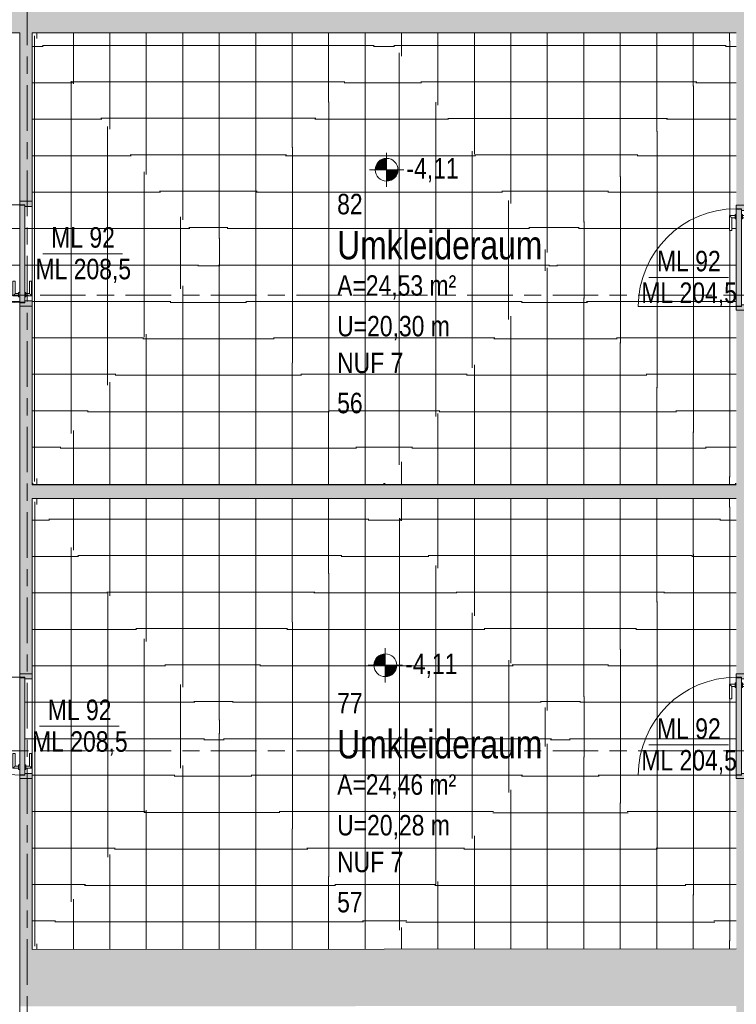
# Model space of a CAD drawing. Header units: metres. Extents: x 2 to 163, y -54 to 869.
# Tile 41 of 78: x 30.46 to 36.75, y -2.25 to 6.4. Entities that reach past the tile are written whole.
import ezdxf

# ---------------------------------------------------------------- set-up
doc = ezdxf.new("R2010")
doc.units = ezdxf.units.M
doc.linetypes.add('_Rasterlinie_', pattern=[0.75, 0.4, -0.1, 0.15, -0.1])
for name, color, linetype, lineweight in [('A_Geschossdecken', 7, 'Continuous', 5), ('A_Geschossdecken_Oberflächenschraffur', 7, 'Continuous', 5), ('A_Hoehenkoten', 124, 'Continuous', 5), ('A_Raster', 128, 'Continuous', 5), ('A_Raum-Txt', 16, 'Continuous', 5), ('A_Tuer', 128, 'Continuous', 5), ('A_Türen_Element', 128, 'Continuous', 5), ('A_Türen_Rahmen', 128, 'Continuous', 5), ('A_Wand', 244, 'Continuous', 5), ('A_Wand_Schraff', 1, 'Continuous', 5), ('A_Öffnung', 128, 'Continuous', 5)]:
    doc.layers.add(name, color=color, linetype=linetype, lineweight=lineweight)
doc.styles.add('Arial_1', font='arial.ttf', dxfattribs={"width": 0.8, "height": 0.18})
doc.styles.add('Arial_B', font='txt', dxfattribs={"width": 0.8, "height": 0.25})
pattern_1 = [(0, (56.20742, 4.239), (0, 0.32), []), (90, (56.20742, 4.239), (-0.32, 2e-17), [])]
pattern_2 = [(0, (56.20742, 4.256), (0, 0.32), []), (90, (56.20742, 4.256), (-0.32, 2e-17), [])]
pattern_3 = [(0, (56.20942, 4.247), (0, 0.32), []), (90, (56.20942, 4.247), (-0.32, 2e-17), [])]
pattern_4 = [(0, (56.18742, 4.247), (0, 0.32), []), (90, (56.18742, 4.247), (-0.32, 2e-17), [])]
pattern_5 = [(0, (56.20742, 4.255), (0, 0.32), []), (90, (56.20742, 4.255), (-0.32, 2e-17), [])]
pattern_6 = [(0, (56.21042, 4.247), (0, 0.32), []), (90, (56.21042, 4.247), (-0.32, 2e-17), [])]
pattern_7 = [(0, (56.18842, 4.247), (0, 0.32), []), (90, (56.18842, 4.247), (-0.32, 2e-17), [])]
pattern_8 = [(0, (56.20742, 4.238), (0, 0.32), []), (90, (56.20742, 4.238), (-0.32, 2e-17), [])]
pattern_9 = [(0, (56.20742, 4.237), (0, 0.32), []), (90, (56.20742, 4.237), (-0.32, 2e-17), [])]
pattern_10 = [(0, (56.20742, 4.247), (0, 0.32), []), (90, (56.20742, 4.247), (-0.32, 2e-17), [])]

# ---------------------------------------------------------------- blocks, each defined once
blk = doc.blocks.new('TU DF 1 - Rahmenstock flächenbündig variabel - DL - H - 840 x 2000-8069368-AB-E-1 OK FFB')
at = {"layer": 'A_Tuer', "lineweight": 9}
h = blk.add_hatch(color=253, dxfattribs=at)
h.paths.add_polyline_path([(0.46, -0.15), (0.46, 0.15), (0.415, 0.15), (0.415, -0.105), (0.43, -0.105), (0.43, -0.15)], flags=0)
h.paths.add_polyline_path([(-0.415, -0.105), (-0.415, 0.15), (-0.46, 0.15), (-0.46, -0.15), (-0.43, -0.15), (-0.43, -0.105)], flags=0)
blk.add_hatch(color=253, dxfattribs=at).paths.add_polyline_path([(0.426, -0.105), (-0.426, -0.105), (-0.426, -0.15), (0.426, -0.15)], flags=0)
at = {"layer": 'A_Tuer', "color": 250, "lineweight": 9}
for p, q in [((-0.46, 0.15), (-0.46, -0.15)), ((0.46, -0.15), (0.46, 0.15)), ((-0.37, -0.045), (-0.37, -0.095)), ((-0.24, -0.045), (-0.37, -0.045)), ((-0.37, -0.045), (-0.37, -0.095)), ((-0.24, -0.045), (-0.37, -0.045)), ((-0.35, -0.095), (-0.35, -0.065)), ((-0.35, -0.065), (-0.24, -0.065)), ((-0.35, -0.095), (-0.35, -0.065)), ((-0.35, -0.065), (-0.24, -0.065)), ((-0.24, -0.045), (-0.24, -0.065)), ((-0.24, -0.045), (-0.24, -0.065)), ((-0.38, -0.095), (-0.38, -0.105)), ((-0.38, -0.095), (-0.34, -0.095)), ((-0.38, -0.15), (-0.38, -0.16)), ((-0.34, -0.16), (-0.38, -0.16)), ((-0.37, -0.16), (-0.37, -0.21)), ((-0.37, -0.16), (-0.37, -0.21)), ((-0.35, -0.19), (-0.35, -0.16)), ((-0.35, -0.19), (-0.35, -0.16)), ((-0.34, -0.105), (-0.34, -0.095)), ((-0.34, -0.16), (-0.34, -0.15)), ((-0.37, -0.21), (-0.24, -0.21)), ((-0.37, -0.21), (-0.24, -0.21)), ((-0.24, -0.19), (-0.35, -0.19)), ((-0.24, -0.19), (-0.35, -0.19)), ((-0.24, -0.19), (-0.24, -0.21)), ((-0.24, -0.19), (-0.24, -0.21))]:
    blk.add_line(p, q, dxfattribs=at)
for points in [[(-0.35, -0.065), (-0.35, -0.065), (-0.3502, -0.0648), (-0.3507, -0.0643), (-0.3513, -0.0637), (-0.3519, -0.0631), (-0.3525, -0.0625), (-0.3531, -0.0619), (-0.3539, -0.0611), (-0.3548, -0.0602), (-0.3556, -0.0594), (-0.3562, -0.0588), (-0.3568, -0.0582), (-0.3574, -0.0576), (-0.358, -0.057), (-0.3587, -0.0563), (-0.3593, -0.0557), (-0.36, -0.055), (-0.3607, -0.0543), (-0.3613, -0.0537), (-0.362, -0.053), (-0.3626, -0.0524), (-0.3632, -0.0518), (-0.3638, -0.0512), (-0.3644, -0.0506), (-0.365, -0.05), (-0.3656, -0.0494), (-0.3663, -0.0487), (-0.3669, -0.0481), (-0.3675, -0.0475), (-0.3681, -0.0469), (-0.3687, -0.0463), (-0.3693, -0.0457), (-0.3698, -0.0452), (-0.37, -0.045), (-0.37, -0.045)], [(-0.35, -0.065), (-0.35, -0.065), (-0.3502, -0.0648), (-0.3507, -0.0643), (-0.3513, -0.0637), (-0.3519, -0.0631), (-0.3525, -0.0625), (-0.3531, -0.0619), (-0.3539, -0.0611), (-0.3548, -0.0602), (-0.3556, -0.0594), (-0.3562, -0.0588), (-0.3568, -0.0582), (-0.3574, -0.0576), (-0.358, -0.057), (-0.3587, -0.0563), (-0.3593, -0.0557), (-0.36, -0.055), (-0.3607, -0.0543), (-0.3613, -0.0537), (-0.362, -0.053), (-0.3626, -0.0524), (-0.3632, -0.0518), (-0.3638, -0.0512), (-0.3644, -0.0506), (-0.365, -0.05), (-0.3656, -0.0494), (-0.3663, -0.0487), (-0.3669, -0.0481), (-0.3675, -0.0475), (-0.3681, -0.0469), (-0.3687, -0.0463), (-0.3693, -0.0457), (-0.3698, -0.0452), (-0.37, -0.045), (-0.37, -0.045)], [(-0.37, -0.21), (-0.37, -0.21), (-0.3698, -0.2098), (-0.3693, -0.2093), (-0.3687, -0.2087), (-0.3681, -0.2081), (-0.3675, -0.2075), (-0.3669, -0.2069), (-0.3661, -0.2061), (-0.3652, -0.2052), (-0.3644, -0.2044), (-0.3638, -0.2038), (-0.3632, -0.2032), (-0.3626, -0.2026), (-0.362, -0.202), (-0.3613, -0.2013), (-0.3607, -0.2007), (-0.36, -0.2), (-0.3593, -0.1993), (-0.3587, -0.1987), (-0.358, -0.198), (-0.3574, -0.1974), (-0.3568, -0.1968), (-0.3562, -0.1962), (-0.3556, -0.1956), (-0.355, -0.195), (-0.3544, -0.1944), (-0.3537, -0.1937), (-0.3531, -0.1931), (-0.3525, -0.1925), (-0.3519, -0.1919), (-0.3513, -0.1913), (-0.3507, -0.1907), (-0.3502, -0.1902), (-0.35, -0.19), (-0.35, -0.19)], [(-0.37, -0.21), (-0.37, -0.21), (-0.3698, -0.2098), (-0.3693, -0.2093), (-0.3687, -0.2087), (-0.3681, -0.2081), (-0.3675, -0.2075), (-0.3669, -0.2069), (-0.3661, -0.2061), (-0.3652, -0.2052), (-0.3644, -0.2044), (-0.3638, -0.2038), (-0.3632, -0.2032), (-0.3626, -0.2026), (-0.362, -0.202), (-0.3613, -0.2013), (-0.3607, -0.2007), (-0.36, -0.2), (-0.3593, -0.1993), (-0.3587, -0.1987), (-0.358, -0.198), (-0.3574, -0.1974), (-0.3568, -0.1968), (-0.3562, -0.1962), (-0.3556, -0.1956), (-0.355, -0.195), (-0.3544, -0.1944), (-0.3537, -0.1937), (-0.3531, -0.1931), (-0.3525, -0.1925), (-0.3519, -0.1919), (-0.3513, -0.1913), (-0.3507, -0.1907), (-0.3502, -0.1902), (-0.35, -0.19), (-0.35, -0.19)]]:
    blk.add_open_spline(points, degree=3, knots=[0, 0, 0, 0, 0.083333, 0.125, 0.166667, 0.208333, 0.229167, 0.25, 0.291667, 0.333333, 0.354167, 0.375, 0.395833, 0.416667, 0.4375, 0.458333, 0.479167, 0.5, 0.520833, 0.541667, 0.5625, 0.583333, 0.604167, 0.625, 0.645833, 0.666667, 0.6875, 0.708333, 0.75, 0.770833, 0.791667, 0.833333, 0.875, 0.916667, 1, 1, 1, 1], dxfattribs=at)
at = {"layer": 'A_Türen_Element', "color": 250, "lineweight": 9}
for p, q in [((0.426, -0.105), (-0.426, -0.105)), ((-0.426, -0.105), (-0.426, -0.15)), ((-0.426, -0.15), (0.426, -0.15)), ((0.426, -0.15), (0.426, -0.105))]:
    blk.add_line(p, q, dxfattribs=at)
at = {"layer": 'A_Türen_Rahmen', "color": 250, "lineweight": 9}
for p, q in [((-0.46, 0.15), (-0.415, 0.15)), ((-0.415, 0.15), (-0.415, -0.105)), ((0.415, 0.15), (0.46, 0.15)), ((0.415, -0.105), (0.415, 0.15)), ((-0.43, -0.15), (-0.46, -0.15)), ((-0.43, -0.105), (-0.43, -0.15)), ((-0.415, -0.105), (-0.43, -0.105)), ((0.43, -0.105), (0.415, -0.105)), ((0.43, -0.15), (0.43, -0.105)), ((0.46, -0.15), (0.43, -0.15))]:
    blk.add_line(p, q, dxfattribs=at)
at = {"layer": 'A_Öffnung', "color": 250, "lineweight": 9}
blk.add_line((0.43, -0.15), (0.43, -1.01), dxfattribs=at)
blk.add_arc((0.43, -0.15), 0.86, 180, 270, dxfattribs=at)
blk = doc.blocks.new('TU DF 1 - Rahmenstock flächenbündig variabel - DL - H - 840 x 2040-8069373-AB-E-1 OK FFB')
at = {"layer": 'A_Tuer', "lineweight": 9}
h = blk.add_hatch(color=253, dxfattribs=at)
h.paths.add_polyline_path([(-0.46, 0.055), (-0.46, -0.055), (-0.415, -0.055), (-0.415, 0.01), (-0.43, 0.01), (-0.43, 0.055)], flags=0)
h.paths.add_polyline_path([(0.415, 0.01), (0.415, -0.055), (0.46, -0.055), (0.46, 0.055), (0.43, 0.055), (0.43, 0.01)], flags=0)
blk.add_hatch(color=253, dxfattribs=at).paths.add_polyline_path([(-0.426, 0.055), (-0.426, 0.01), (0.426, 0.01), (0.426, 0.055), (-0.3881, 0.055)], flags=0)
at = {"layer": 'A_Tuer', "color": 250, "lineweight": 9}
for p, q in [((-0.37, 0.115), (-0.37, 0.065)), ((-0.24, 0.115), (-0.37, 0.115)), ((-0.37, 0.115), (-0.37, 0.065)), ((-0.24, 0.115), (-0.37, 0.115)), ((-0.35, 0.065), (-0.35, 0.095)), ((-0.35, 0.095), (-0.24, 0.095)), ((-0.35, 0.065), (-0.35, 0.095)), ((-0.35, 0.095), (-0.24, 0.095)), ((-0.24, 0.115), (-0.24, 0.095)), ((-0.24, 0.115), (-0.24, 0.095)), ((-0.46, -0.055), (-0.46, 0.055)), ((-0.38, 0.065), (-0.38, 0.055)), ((-0.38, 0.065), (-0.34, 0.065)), ((-0.38, 0.01), (-0.38, 0)), ((-0.34, 0), (-0.38, 0)), ((-0.37, 0), (-0.37, -0.05)), ((-0.37, 0), (-0.37, -0.05)), ((-0.35, -0.03), (-0.35, 0)), ((-0.35, -0.03), (-0.35, 0)), ((-0.34, 0.055), (-0.34, 0.065)), ((-0.34, 0), (-0.34, 0.01)), ((0.46, 0.055), (0.46, -0.055)), ((-0.37, -0.05), (-0.24, -0.05)), ((-0.37, -0.05), (-0.24, -0.05)), ((-0.24, -0.03), (-0.35, -0.03)), ((-0.24, -0.03), (-0.35, -0.03)), ((-0.24, -0.03), (-0.24, -0.05)), ((-0.24, -0.03), (-0.24, -0.05))]:
    blk.add_line(p, q, dxfattribs=at)
for points in [[(-0.35, 0.095), (-0.35, 0.095), (-0.3502, 0.0952), (-0.3507, 0.0957), (-0.3513, 0.0963), (-0.3519, 0.0969), (-0.3525, 0.0975), (-0.3531, 0.0981), (-0.3539, 0.0989), (-0.3548, 0.0998), (-0.3556, 0.1006), (-0.3562, 0.1012), (-0.3568, 0.1018), (-0.3574, 0.1024), (-0.358, 0.103), (-0.3587, 0.1037), (-0.3593, 0.1043), (-0.36, 0.105), (-0.3607, 0.1057), (-0.3613, 0.1063), (-0.362, 0.107), (-0.3626, 0.1076), (-0.3632, 0.1082), (-0.3638, 0.1088), (-0.3644, 0.1094), (-0.365, 0.11), (-0.3656, 0.1106), (-0.3663, 0.1113), (-0.3669, 0.1119), (-0.3675, 0.1125), (-0.3681, 0.1131), (-0.3687, 0.1137), (-0.3693, 0.1143), (-0.3698, 0.1148), (-0.37, 0.115), (-0.37, 0.115)], [(-0.35, 0.095), (-0.35, 0.095), (-0.3502, 0.0952), (-0.3507, 0.0957), (-0.3513, 0.0963), (-0.3519, 0.0969), (-0.3525, 0.0975), (-0.3531, 0.0981), (-0.3539, 0.0989), (-0.3548, 0.0998), (-0.3556, 0.1006), (-0.3562, 0.1012), (-0.3568, 0.1018), (-0.3574, 0.1024), (-0.358, 0.103), (-0.3587, 0.1037), (-0.3593, 0.1043), (-0.36, 0.105), (-0.3607, 0.1057), (-0.3613, 0.1063), (-0.362, 0.107), (-0.3626, 0.1076), (-0.3632, 0.1082), (-0.3638, 0.1088), (-0.3644, 0.1094), (-0.365, 0.11), (-0.3656, 0.1106), (-0.3663, 0.1113), (-0.3669, 0.1119), (-0.3675, 0.1125), (-0.3681, 0.1131), (-0.3687, 0.1137), (-0.3693, 0.1143), (-0.3698, 0.1148), (-0.37, 0.115), (-0.37, 0.115)], [(-0.37, -0.05), (-0.37, -0.05), (-0.3698, -0.0498), (-0.3693, -0.0493), (-0.3687, -0.0487), (-0.3681, -0.0481), (-0.3675, -0.0475), (-0.3669, -0.0469), (-0.3661, -0.0461), (-0.3652, -0.0452), (-0.3644, -0.0444), (-0.3638, -0.0438), (-0.3632, -0.0432), (-0.3626, -0.0426), (-0.362, -0.042), (-0.3613, -0.0413), (-0.3607, -0.0407), (-0.36, -0.04), (-0.3593, -0.0393), (-0.3587, -0.0387), (-0.358, -0.038), (-0.3574, -0.0374), (-0.3568, -0.0368), (-0.3562, -0.0362), (-0.3556, -0.0356), (-0.355, -0.035), (-0.3544, -0.0344), (-0.3537, -0.0337), (-0.3531, -0.0331), (-0.3525, -0.0325), (-0.3519, -0.0319), (-0.3513, -0.0313), (-0.3507, -0.0307), (-0.3502, -0.0302), (-0.35, -0.03), (-0.35, -0.03)], [(-0.37, -0.05), (-0.37, -0.05), (-0.3698, -0.0498), (-0.3693, -0.0493), (-0.3687, -0.0487), (-0.3681, -0.0481), (-0.3675, -0.0475), (-0.3669, -0.0469), (-0.3661, -0.0461), (-0.3652, -0.0452), (-0.3644, -0.0444), (-0.3638, -0.0438), (-0.3632, -0.0432), (-0.3626, -0.0426), (-0.362, -0.042), (-0.3613, -0.0413), (-0.3607, -0.0407), (-0.36, -0.04), (-0.3593, -0.0393), (-0.3587, -0.0387), (-0.358, -0.038), (-0.3574, -0.0374), (-0.3568, -0.0368), (-0.3562, -0.0362), (-0.3556, -0.0356), (-0.355, -0.035), (-0.3544, -0.0344), (-0.3537, -0.0337), (-0.3531, -0.0331), (-0.3525, -0.0325), (-0.3519, -0.0319), (-0.3513, -0.0313), (-0.3507, -0.0307), (-0.3502, -0.0302), (-0.35, -0.03), (-0.35, -0.03)]]:
    blk.add_open_spline(points, degree=3, knots=[0, 0, 0, 0, 0.083333, 0.125, 0.166667, 0.208333, 0.229167, 0.25, 0.291667, 0.333333, 0.354167, 0.375, 0.395833, 0.416667, 0.4375, 0.458333, 0.479167, 0.5, 0.520833, 0.541667, 0.5625, 0.583333, 0.604167, 0.625, 0.645833, 0.666667, 0.6875, 0.708333, 0.75, 0.770833, 0.791667, 0.833333, 0.875, 0.916667, 1, 1, 1, 1], dxfattribs=at)
at = {"layer": 'A_Türen_Element', "color": 250, "lineweight": 9}
for p, q in [((-0.426, 0.055), (0.426, 0.055)), ((-0.426, 0.01), (-0.426, 0.055)), ((0.426, 0.01), (-0.426, 0.01)), ((0.426, 0.055), (0.426, 0.01))]:
    blk.add_line(p, q, dxfattribs=at)
at = {"layer": 'A_Türen_Rahmen', "color": 250, "lineweight": 9}
for p, q in [((-0.43, 0.055), (-0.46, 0.055)), ((-0.43, 0.01), (-0.43, 0.055)), ((-0.415, 0.01), (-0.43, 0.01)), ((-0.415, -0.055), (-0.415, 0.01)), ((0.43, 0.01), (0.415, 0.01)), ((0.415, 0.01), (0.415, -0.055)), ((0.46, 0.055), (0.43, 0.055)), ((0.43, 0.055), (0.43, 0.01)), ((-0.46, -0.055), (-0.415, -0.055)), ((0.415, -0.055), (0.46, -0.055))]:
    blk.add_line(p, q, dxfattribs=at)
at = {"layer": 'A_Öffnung', "color": 250, "lineweight": 9}
blk.add_line((0.43, 0.055), (0.43, 0.915), dxfattribs=at)
blk.add_arc((0.43, 0.055), 0.86, 90, 180, dxfattribs=at)
blk = doc.blocks.new('Beschriftung Türen DL oder ML - Durchgangslichte mit Kennzeichen-6113498-AB-E-1 OK FFB')
at = {"layer": 'A_Tuer'}
blk.add_line((0, 0.003493), (0, -0.003507), dxfattribs=at)
blk = doc.blocks.new('Höhenkoten - Kreuz gefüllt-6114407-AB-E-1 OK FFB')
at = {"layer": 'A_Hoehenkoten'}
h = blk.add_hatch(color=256, dxfattribs=at)
edge = h.paths.add_edge_path(flags=0)
edge.add_line((0.001, 0.0014), (0, 0.0014))
edge.add_line((0, 0.0014), (0, 0.0024))
edge.add_arc((0, 0.0014), 0.001, 0, 90, ccw=False)
h = blk.add_hatch(color=256, dxfattribs=at)
edge = h.paths.add_edge_path(flags=0)
edge.add_line((-0.001, 0.0014), (0, 0.0014))
edge.add_line((0, 0.0014), (0, 0.0004))
edge.add_arc((0, 0.0014), 0.001, 180, 270, ccw=False)
for p, q in [((0, 0.0029), (0, -0.0001)), ((0, 0.0014), (0, 0.0024)), ((0, 0.0024), (0, 0.0014)), ((0, 0.0024), (0, 0.0014)), ((0, 0.0014), (0, 0.0024)), ((-0.0015, 0.0014), (0.0015, 0.0014)), ((-0.001, 0.0014), (0, 0.0014)), ((0, 0.0014), (-0.001, 0.0014)), ((0, 0.0014), (-0.001, 0.0014)), ((-0.001, 0.0014), (0, 0.0014)), ((0.001, 0.0014), (0, 0.0014)), ((0, 0.0014), (0, 0.0004)), ((0, 0.0004), (0, 0.0014)), ((0, 0.0014), (0.001, 0.0014)), ((0, 0.0014), (0.001, 0.0014)), ((0.001, 0.0014), (0, 0.0014)), ((0, 0.0014), (0, 0.0004)), ((0, 0.0004), (0, 0.0014))]:
    blk.add_line(p, q, dxfattribs=at)
for start, end in [(90, 180), (90, 180), (360, 90), (360, 90), (180, 270), (180, 270), (270, 0), (270, 360)]:
    blk.add_arc((0, 0.0014), 0.001, start, end, dxfattribs=at)

msp = doc.modelspace()

# ---------------------------------------------------------------- hatches: boundary and pattern name
at = {"layer": 'A_Geschossdecken_Oberflächenschraffur'}
h = msp.add_hatch(dxfattribs=at)
h.set_pattern_fill('FP_3', color=9, style=0, pattern_type=2)
h.set_pattern_definition(pattern_2)
h.paths.add_polyline_path([(32.1136, 4.3632), (33.6563, 6.2865), (30.5663, 6.2865), (31.1544, 5.5554)], flags=0)
h = msp.add_hatch(dxfattribs=at)
h.set_pattern_fill('FP_3', color=9, style=0, pattern_type=2)
h.set_pattern_definition(pattern_2)
h.paths.add_polyline_path([(32.1136, 4.3632), (33.6563, 6.2865), (30.5663, 6.2865), (31.1544, 5.5554)], flags=0)
h = msp.add_hatch(dxfattribs=at)
h.set_pattern_fill('FP_10', color=9, style=0, pattern_type=2)
h.set_pattern_definition(pattern_4)
h.paths.add_polyline_path([(30.5663, 2.3165), (32.1136, 4.3632), (30.5663, 6.2865), (30.5663, 2.7145)], flags=0)
h = msp.add_hatch(dxfattribs=at)
h.set_pattern_fill('FP_10', color=9, style=0, pattern_type=2)
h.set_pattern_definition(pattern_4)
h.paths.add_polyline_path([(30.5663, 2.3165), (32.1136, 4.3632), (30.5663, 6.2865), (30.5663, 2.7145)], flags=0)
h = msp.add_hatch(dxfattribs=at)
h.set_pattern_fill('FP_5', color=9, style=0, pattern_type=2)
h.set_pattern_definition(pattern_3)
h.paths.add_polyline_path([(33.6862, 4.3215), (33.6563, 6.2865), (32.1136, 4.3632), (33.6563, 4.3223)], flags=0)
h = msp.add_hatch(dxfattribs=at)
h.set_pattern_fill('FP_5', color=9, style=0, pattern_type=2)
h.set_pattern_definition(pattern_3)
h.paths.add_polyline_path([(33.6862, 4.3215), (33.6563, 6.2865), (32.1136, 4.3632), (33.6563, 4.3223)], flags=0)
h = msp.add_hatch(dxfattribs=at)
h.set_pattern_fill('FP_7', color=9, style=0, pattern_type=2)
h.set_pattern_definition(pattern_4)
h.paths.add_polyline_path([(35.1375, 4.2892), (33.6563, 6.2865), (33.6862, 4.3215), (34.5858, 4.3015)], flags=0)
h = msp.add_hatch(dxfattribs=at)
h.set_pattern_fill('FP_7', color=9, style=0, pattern_type=2)
h.set_pattern_definition(pattern_4)
h.paths.add_polyline_path([(35.1375, 4.2892), (33.6563, 6.2865), (33.6862, 4.3215), (34.5858, 4.3015)], flags=0)
h = msp.add_hatch(dxfattribs=at)
h.set_pattern_fill('FP_8', color=9, style=0, pattern_type=2)
h.set_pattern_definition(pattern_5)
h.paths.add_polyline_path([(35.1375, 4.2892), (36.7463, 6.2865), (33.6563, 6.2865), (35.1283, 4.3015)], flags=0)
h = msp.add_hatch(dxfattribs=at)
h.set_pattern_fill('FP_8', color=9, style=0, pattern_type=2)
h.set_pattern_definition(pattern_5)
h.paths.add_polyline_path([(35.1375, 4.2892), (36.7463, 6.2865), (33.6563, 6.2865), (35.1283, 4.3015)], flags=0)
h = msp.add_hatch(dxfattribs=at)
h.set_pattern_fill('FP_11', color=9, style=0, pattern_type=2)
h.set_pattern_definition(pattern_6)
h.paths.add_polyline_path([(36.7463, 2.3165), (36.7463, 4.6515), (36.7363, 4.6522), (36.7363, 4.6615), (36.7063, 4.6615), (36.706, 4.5515), (36.6863, 4.5515), (36.6866, 4.6815), (36.7363, 4.6815), (36.7363, 4.6915), (36.7463, 4.6915), (36.7463, 6.2865), (35.1375, 4.2892), (36.7156, 2.3541)], flags=0)
h = msp.add_hatch(dxfattribs=at)
h.set_pattern_fill('FP_11', color=9, style=0, pattern_type=2)
h.set_pattern_definition(pattern_6)
h.paths.add_polyline_path([(36.7463, 2.3165), (36.7463, 4.6515), (36.7363, 4.6522), (36.7363, 4.6615), (36.7063, 4.6615), (36.706, 4.5515), (36.6863, 4.5515), (36.6866, 4.6815), (36.7363, 4.6815), (36.7363, 4.6915), (36.7463, 4.6915), (36.7463, 6.2865), (35.1375, 4.2892), (36.7156, 2.3541)], flags=0)
h = msp.add_hatch(dxfattribs=at)
h.set_pattern_fill('FP_1', color=9, style=0, pattern_type=2)
h.set_pattern_definition(pattern_10)
h.paths.add_polyline_path([(28.6886, 2.4065), (29.6362, 3.6065), (30.4563, 3.8865), (30.4563, 3.9165), (30.5013, 3.9165), (30.5013, 3.9205), (30.4563, 3.9205), (30.4563, 3.9665), (30.4463, 3.9672), (30.4463, 3.9765), (30.3963, 3.9768), (30.3966, 4.1065), (30.4163, 4.1065), (30.4163, 3.9965), (30.4463, 3.9965), (30.4463, 4.0065), (30.4563, 4.0065), (30.4563, 4.7725), (30.5013, 4.7725), (30.5013, 4.7765), (30.4563, 4.7765), (30.4563, 4.8065), (28.6895, 4.3965), (28.6895, 3.6065), (28.5795, 3.6065), (28.5795, 2.4066), (28.6881, 2.4065)], flags=0)
h.paths.add_polyline_path([(30.5609, 3.9315), (30.5663, 3.9315), (30.5663, 4.7615), (30.5013, 4.7615), (30.5013, 4.0065), (30.5113, 4.0058), (30.5113, 3.9965), (30.5413, 3.9965), (30.5416, 4.1065), (30.5613, 4.1065), (30.561, 3.9765), (30.5113, 3.9765), (30.5113, 3.9665), (30.5013, 3.9665), (30.5013, 3.9315)], flags=0)
h = msp.add_hatch(dxfattribs=at)
h.set_pattern_fill('FP_1', color=9, style=0, pattern_type=2)
h.set_pattern_definition(pattern_10)
h.paths.add_polyline_path([(28.6886, 2.4065), (29.6362, 3.6065), (30.4563, 3.8865), (30.4563, 3.9165), (30.5013, 3.9165), (30.5013, 3.9205), (30.4563, 3.9205), (30.4563, 3.9665), (30.4463, 3.9672), (30.4463, 3.9765), (30.3963, 3.9768), (30.3966, 4.1065), (30.4163, 4.1065), (30.4163, 3.9965), (30.4463, 3.9965), (30.4463, 4.0065), (30.4563, 4.0065), (30.4563, 4.7725), (30.5013, 4.7725), (30.5013, 4.7765), (30.4563, 4.7765), (30.4563, 4.8065), (28.6895, 4.3965), (28.6895, 3.6065), (28.5795, 3.6065), (28.5795, 2.4066), (28.6881, 2.4065)], flags=0)
h.paths.add_polyline_path([(30.5609, 3.9315), (30.5663, 3.9315), (30.5663, 4.7615), (30.5013, 4.7615), (30.5013, 4.0065), (30.5113, 4.0058), (30.5113, 3.9965), (30.5413, 3.9965), (30.5416, 4.1065), (30.5613, 4.1065), (30.561, 3.9765), (30.5113, 3.9765), (30.5113, 3.9665), (30.5013, 3.9665), (30.5013, 3.9315)], flags=0)
h = msp.add_hatch(dxfattribs=at)
h.set_pattern_fill('FP_2', color=9, style=0, pattern_type=2)
h.set_pattern_definition(pattern_1)
h.paths.add_polyline_path([(32.9876, 2.3165), (33.6563, 2.3165), (32.1136, 4.3632), (30.5663, 2.3165), (32.1136, 2.3165)], flags=0)
h = msp.add_hatch(dxfattribs=at)
h.set_pattern_fill('FP_2', color=9, style=0, pattern_type=2)
h.set_pattern_definition(pattern_1)
h.paths.add_polyline_path([(32.9876, 2.3165), (33.6563, 2.3165), (32.1136, 4.3632), (30.5663, 2.3165), (32.1136, 2.3165)], flags=0)
h = msp.add_hatch(dxfattribs=at)
h.set_pattern_fill('FP_4', color=9, style=0, pattern_type=2)
h.set_pattern_definition(pattern_3)
h.paths.add_polyline_path([(33.6563, 2.3165), (33.6862, 4.3215), (32.1136, 4.3632), (33.3563, 2.7145)], flags=0)
h = msp.add_hatch(dxfattribs=at)
h.set_pattern_fill('FP_4', color=9, style=0, pattern_type=2)
h.set_pattern_definition(pattern_3)
h.paths.add_polyline_path([(33.6563, 2.3165), (33.6862, 4.3215), (32.1136, 4.3632), (33.3563, 2.7145)], flags=0)
h = msp.add_hatch(dxfattribs=at)
h.set_pattern_fill('FP_6', color=9, style=0, pattern_type=2)
h.set_pattern_definition(pattern_4)
h.paths.add_polyline_path([(33.6563, 2.3165), (35.1375, 4.2892), (33.6862, 4.3215), (33.6623, 2.7145)], flags=0)
h = msp.add_hatch(dxfattribs=at)
h.set_pattern_fill('FP_6', color=9, style=0, pattern_type=2)
h.set_pattern_definition(pattern_4)
h.paths.add_polyline_path([(33.6563, 2.3165), (35.1375, 4.2892), (33.6862, 4.3215), (33.6623, 2.7145)], flags=0)
h = msp.add_hatch(dxfattribs=at)
h.set_pattern_fill('FP_9', color=9, style=0, pattern_type=2)
h.set_pattern_definition(pattern_1)
h.paths.add_polyline_path([(36.7463, 2.3165), (35.1375, 4.2892), (33.6563, 2.3165), (36.7229, 2.3165)], flags=0)
h = msp.add_hatch(dxfattribs=at)
h.set_pattern_fill('FP_9', color=9, style=0, pattern_type=2)
h.set_pattern_definition(pattern_1)
h.paths.add_polyline_path([(36.7463, 2.3165), (35.1375, 4.2892), (33.6563, 2.3165), (36.7229, 2.3165)], flags=0)
h = msp.add_hatch(dxfattribs=at)
h.set_pattern_fill('FP_12', color=9, style=0, pattern_type=2)
h.set_pattern_definition(pattern_7)
h.paths.add_polyline_path([(30.5663, -1.7635), (32.1646, 0.1909), (30.5663, 2.1965), (30.5663, -1.7596)], flags=0)
h = msp.add_hatch(dxfattribs=at)
h.set_pattern_fill('FP_12', color=9, style=0, pattern_type=2)
h.set_pattern_definition(pattern_7)
h.paths.add_polyline_path([(30.5663, -1.7635), (32.1646, 0.1909), (30.5663, 2.1965), (30.5663, -1.7596)], flags=0)
h = msp.add_hatch(dxfattribs=at)
h.set_pattern_fill('FP_14', color=9, style=0, pattern_type=2)
h.set_pattern_definition(pattern_5)
h.paths.add_polyline_path([(32.1646, 0.1909), (33.6563, 2.1965), (30.5663, 2.1965), (30.8318, 1.8633)], flags=0)
h = msp.add_hatch(dxfattribs=at)
h.set_pattern_fill('FP_14', color=9, style=0, pattern_type=2)
h.set_pattern_definition(pattern_5)
h.paths.add_polyline_path([(32.1646, 0.1909), (33.6563, 2.1965), (30.5663, 2.1965), (30.8318, 1.8633)], flags=0)
h = msp.add_hatch(dxfattribs=at)
h.set_pattern_fill('FP_5', color=9, style=0, pattern_type=2)
h.set_pattern_definition(pattern_3)
h.paths.add_polyline_path([(33.6679, 0.1862), (33.6563, 2.1965), (32.1646, 0.1909), (33.6563, 0.1863)], flags=0)
h = msp.add_hatch(dxfattribs=at)
h.set_pattern_fill('FP_5', color=9, style=0, pattern_type=2)
h.set_pattern_definition(pattern_3)
h.paths.add_polyline_path([(33.6679, 0.1862), (33.6563, 2.1965), (32.1646, 0.1909), (33.6563, 0.1863)], flags=0)
h = msp.add_hatch(dxfattribs=at)
h.set_pattern_fill('FP_16', color=9, style=0, pattern_type=2)
h.set_pattern_definition(pattern_7)
h.paths.add_polyline_path([(35.2024, 0.1862), (33.6563, 2.1965), (33.6679, 0.1862), (35.1434, 0.1862)], flags=0)
h = msp.add_hatch(dxfattribs=at)
h.set_pattern_fill('FP_16', color=9, style=0, pattern_type=2)
h.set_pattern_definition(pattern_7)
h.paths.add_polyline_path([(35.2024, 0.1862), (33.6563, 2.1965), (33.6679, 0.1862), (35.1434, 0.1862)], flags=0)
h = msp.add_hatch(dxfattribs=at)
h.set_pattern_fill('FP_8', color=9, style=0, pattern_type=2)
h.set_pattern_definition(pattern_5)
h.paths.add_polyline_path([(35.2024, 0.1862), (36.7463, 2.1965), (33.6563, 2.1965), (35.1434, 0.263)], flags=0)
h = msp.add_hatch(dxfattribs=at)
h.set_pattern_fill('FP_8', color=9, style=0, pattern_type=2)
h.set_pattern_definition(pattern_5)
h.paths.add_polyline_path([(35.2024, 0.1862), (36.7463, 2.1965), (33.6563, 2.1965), (35.1434, 0.263)], flags=0)
h = msp.add_hatch(dxfattribs=at)
h.set_pattern_fill('FP_11', color=9, style=0, pattern_type=2)
h.set_pattern_definition(pattern_6)
h.paths.add_polyline_path([(36.7463, -1.7596), (36.7463, 0.5365), (36.7363, 0.5372), (36.7363, 0.5465), (36.7063, 0.5465), (36.706, 0.4365), (36.6863, 0.4365), (36.6866, 0.5665), (36.7363, 0.5665), (36.7363, 0.5765), (36.7463, 0.5765), (36.7463, 2.1965), (35.2024, 0.1862), (36.7462, -1.7594)], flags=0)
h = msp.add_hatch(dxfattribs=at)
h.set_pattern_fill('FP_11', color=9, style=0, pattern_type=2)
h.set_pattern_definition(pattern_6)
h.paths.add_polyline_path([(36.7463, -1.7596), (36.7463, 0.5365), (36.7363, 0.5372), (36.7363, 0.5465), (36.7063, 0.5465), (36.706, 0.4365), (36.6863, 0.4365), (36.6866, 0.5665), (36.7363, 0.5665), (36.7363, 0.5765), (36.7463, 0.5765), (36.7463, 2.1965), (35.2024, 0.1862), (36.7462, -1.7594)], flags=0)
h = msp.add_hatch(dxfattribs=at)
h.set_pattern_fill('FP_1', color=9, style=0, pattern_type=2)
h.set_pattern_definition(pattern_10)
h.paths.add_polyline_path([(30.4563, -0.2328), (30.5013, -0.2328), (30.5013, -0.2288), (30.4563, -0.2288)], flags=0)
h.paths.add_polyline_path([(30.5013, -0.2178), (30.5663, -0.2178), (30.5663, 0.6122), (30.5013, 0.6122), (30.5013, -0.1428), (30.5113, -0.1435), (30.5113, -0.1528), (30.5413, -0.1528), (30.5416, -0.0428), (30.5613, -0.0428), (30.561, -0.1728), (30.5113, -0.1728), (30.5113, -0.1828), (30.5013, -0.1828), (30.5013, -0.2152)], flags=0)
h.paths.add_polyline_path([(30.4563, 0.6232), (30.5013, 0.6232), (30.5013, 0.6272), (30.4563, 0.6272)], flags=0)
h = msp.add_hatch(dxfattribs=at)
h.set_pattern_fill('FP_1', color=9, style=0, pattern_type=2)
h.set_pattern_definition(pattern_10)
h.paths.add_polyline_path([(30.4563, -0.2328), (30.5013, -0.2328), (30.5013, -0.2288), (30.4563, -0.2288)], flags=0)
h.paths.add_polyline_path([(30.5013, -0.2178), (30.5663, -0.2178), (30.5663, 0.6122), (30.5013, 0.6122), (30.5013, -0.1428), (30.5113, -0.1435), (30.5113, -0.1528), (30.5413, -0.1528), (30.5416, -0.0428), (30.5613, -0.0428), (30.561, -0.1728), (30.5113, -0.1728), (30.5113, -0.1828), (30.5013, -0.1828), (30.5013, -0.2152)], flags=0)
h.paths.add_polyline_path([(30.4563, 0.6232), (30.5013, 0.6232), (30.5013, 0.6272), (30.4563, 0.6272)], flags=0)
h = msp.add_hatch(dxfattribs=at)
h.set_pattern_fill('FP_13', color=9, style=0, pattern_type=2)
h.set_pattern_definition(pattern_8)
h.paths.add_polyline_path([(30.5663, -1.7635), (33.6563, -1.7616), (32.1646, 0.1909), (30.5695, -1.7596)], flags=0)
h = msp.add_hatch(dxfattribs=at)
h.set_pattern_fill('FP_13', color=9, style=0, pattern_type=2)
h.set_pattern_definition(pattern_8)
h.paths.add_polyline_path([(30.5663, -1.7635), (33.6563, -1.7616), (32.1646, 0.1909), (30.5695, -1.7596)], flags=0)
h = msp.add_hatch(dxfattribs=at)
h.set_pattern_fill('FP_4', color=9, style=0, pattern_type=2)
h.set_pattern_definition(pattern_3)
h.paths.add_polyline_path([(33.6563, -1.7616), (33.6679, 0.1862), (32.1646, 0.1909), (33.6548, -1.7596)], flags=0)
h = msp.add_hatch(dxfattribs=at)
h.set_pattern_fill('FP_4', color=9, style=0, pattern_type=2)
h.set_pattern_definition(pattern_3)
h.paths.add_polyline_path([(33.6563, -1.7616), (33.6679, 0.1862), (32.1646, 0.1909), (33.6548, -1.7596)], flags=0)
h = msp.add_hatch(dxfattribs=at)
h.set_pattern_fill('FP_15', color=9, style=0, pattern_type=2)
h.set_pattern_definition(pattern_7)
h.paths.add_polyline_path([(33.6563, -1.7616), (35.2024, 0.1862), (33.6679, 0.1862), (33.6563, -1.7596)], flags=0)
h = msp.add_hatch(dxfattribs=at)
h.set_pattern_fill('FP_15', color=9, style=0, pattern_type=2)
h.set_pattern_definition(pattern_7)
h.paths.add_polyline_path([(33.6563, -1.7616), (35.2024, 0.1862), (33.6679, 0.1862), (33.6563, -1.7596)], flags=0)
h = msp.add_hatch(dxfattribs=at)
h.set_pattern_fill('FP_17', color=9, style=0, pattern_type=2)
h.set_pattern_definition(pattern_9)
h.paths.add_polyline_path([(33.6563, -1.7616), (36.7462, -1.7594), (35.2024, 0.1862), (33.6579, -1.7596)], flags=0)
h = msp.add_hatch(dxfattribs=at)
h.set_pattern_fill('FP_17', color=9, style=0, pattern_type=2)
h.set_pattern_definition(pattern_9)
h.paths.add_polyline_path([(33.6563, -1.7616), (36.7462, -1.7594), (35.2024, 0.1862), (33.6579, -1.7596)], flags=0)
at = {"layer": 'A_Wand_Schraff', "lineweight": 9}
for points in [[(36.7463, 6.2865), (37.0363, 6.2865), (37.0363, 6.5265), (28.6908, 6.5265), (28.6908, 6.2865), (32.9876, 6.2865)], [(35.1434, 2.1965), (36.7463, 2.1965), (36.7463, 2.3165), (30.4563, 2.3165), (30.4563, 2.1965), (32.9876, 2.1965)]]:
    msp.add_hatch(color=253, dxfattribs=at).paths.add_polyline_path(points, flags=0)
h = msp.add_hatch(color=253, dxfattribs=at)
h.paths.add_polyline_path([(30.5663, 2.3165), (30.5663, 3.8865), (30.4563, 3.8865), (30.4563, 2.3165)], flags=0)
h.paths.add_polyline_path([(30.4563, 4.8065), (30.5663, 4.8065), (30.5663, 6.2865), (30.4563, 6.2865), (30.4563, 5.5554)], flags=0)
h = msp.add_hatch(color=253, dxfattribs=at)
h.paths.add_polyline_path([(36.8963, -14.9335), (37.0463, -14.9335), (37.0463, -13.6194), (36.7463, -13.6194), (36.7463, -14.9335)], flags=0)
h.paths.add_polyline_path([(37.0463, -12.6994), (37.0463, -10.6992), (36.7463, -10.6992), (36.7463, -12.6994)], flags=0)
h.paths.add_polyline_path([(36.7463, -9.7792), (37.0463, -9.7792), (37.0463, -7.4087), (36.7463, -7.4087), (36.7463, -9.7145)], flags=0)
h.paths.add_polyline_path([(36.7463, -6.4887), (37.0463, -6.4887), (37.0463, -4.1985), (36.7463, -4.1985), (36.7463, -5.8082)], flags=0)
h.paths.add_polyline_path([(37.0463, -3.2785), (37.0463, -0.2635), (36.7463, -0.2635), (36.7463, -3.2785), (36.7602, -3.2785)], flags=0)
h.paths.add_polyline_path([(36.7463, 0.6565), (37.0463, 0.6565), (37.0463, 3.8515), (36.7463, 3.8515), (36.7463, 1.2941)], flags=0)
h.paths.add_polyline_path([(36.7463, 4.7715), (37.0463, 4.7715), (37.0463, 6.2865), (36.7463, 6.2865), (36.7463, 4.8452)], flags=0)
h = msp.add_hatch(color=253, dxfattribs=at)
h.paths.add_polyline_path([(30.4563, -1.7636), (30.5663, -1.7635), (30.5663, -0.2628), (30.4563, -0.2628), (30.4563, -1.5469)], flags=0)
h.paths.add_polyline_path([(30.5663, 0.6572), (30.5663, 2.1965), (30.4563, 2.1965), (30.4563, 0.6572)], flags=0)
h = msp.add_hatch(color=253, dxfattribs=at)
h.paths.add_polyline_path([(30.4563, -2.2636), (36.7463, -2.2596), (36.7463, -1.7596), (30.4563, -1.7636)], flags=0)
h.paths.add_polyline_path([(37.0463, -2.2594), (37.2355, -2.2593), (37.2352, -1.7593), (37.0463, -1.7594)], flags=0)
h.paths.add_polyline_path([(38.1555, -2.2587), (38.4849, -2.2585), (38.4849, -1.7585), (38.1552, -1.7587), (38.1555, -2.2571)], flags=0)

# ---------------------------------------------------------------- linework, layer by layer
at = {"layer": 'A_Geschossdecken', "color": 253, "lineweight": 9}
for p, q in [((30.5663, 3.9315), (30.5663, 4.7615)), ((30.5663, -0.2178), (30.5663, 0.6122))]:
    msp.add_line(p, q, dxfattribs=at)
at = {"layer": 'A_Raster', "linetype": '_Rasterlinie_', "lineweight": 9}
for p, q in [((30.5219, -53.073), (30.5219, 37.0621)), ((87.2847, 3.9816), (15.4272, 3.9816)), ((87.2847, -0.0184), (15.4272, -0.0184))]:
    msp.add_line(p, q, dxfattribs=at)
at = {"layer": 'A_Wand', "color": 250, "lineweight": 9}
for p, q in [((28.6908, 6.2865), (30.4563, 6.2865)), ((30.4563, 6.2865), (30.4563, 4.8065)), ((30.5663, 4.8065), (30.5663, 6.2865)), ((30.5663, 6.2865), (36.7463, 6.2865)), ((30.4563, 4.8065), (30.5663, 4.8065)), ((30.4563, 3.8865), (30.4563, 0.6572)), ((30.5663, 3.8865), (30.4563, 3.8865)), ((30.5663, 2.3165), (30.5663, 3.8865)), ((36.7463, 2.3165), (30.5663, 2.3165)), ((30.5663, 2.1965), (36.7463, 2.1965)), ((30.5663, 0.6572), (30.5663, 2.1965)), ((30.4563, 0.6572), (30.5663, 0.6572)), ((30.4563, -0.2628), (30.4563, -3.2715)), ((30.5663, -0.2628), (30.4563, -0.2628)), ((30.5663, -1.7635), (30.5663, -0.2628)), ((36.7463, -1.7596), (30.5663, -1.7635))]:
    msp.add_line(p, q, dxfattribs=at)

# ---------------------------------------------------------------- block references
at = {"layer": 'A_Hoehenkoten', "extrusion": (0, 0, -1), "xscale": 99.99999999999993, "yscale": 99.99999999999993, "zscale": 99.99999999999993}
for p in [(-33.6768, 4.9436), (-33.6655, 0.5921)]:
    msp.add_blockref('Höhenkoten - Kreuz gefüllt-6114407-AB-E-1 OK FFB', p, dxfattribs=at)
at = {"layer": 'A_Tuer', "color": 250, "lineweight": 9}
for name, p, rotation in [('TU DF 1 - Rahmenstock flächenbündig variabel - DL - H - 840 x 2040-8069373-AB-E-1 OK FFB', (30.5113, 4.3465), 89.99999999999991), ('TU DF 1 - Rahmenstock flächenbündig variabel - DL - H - 840 x 2000-8069368-AB-E-1 OK FFB', (36.8963, 4.3115), 269.9999999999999), ('TU DF 1 - Rahmenstock flächenbündig variabel - DL - H - 840 x 2040-8069373-AB-E-1 OK FFB', (30.5113, 0.1972), 89.99999999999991), ('TU DF 1 - Rahmenstock flächenbündig variabel - DL - H - 840 x 2000-8069368-AB-E-1 OK FFB', (36.8963, 0.1965), 269.9999999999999)]:
    msp.add_blockref(name, p, dxfattribs=dict(at, rotation=rotation))
at = {"layer": 'A_Tuer', "xscale": 99.99999999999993, "yscale": 99.99999999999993, "zscale": 99.99999999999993}
for p, rotation in [((31.0103, 4.3465), 270.0000000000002), ((36.3281, 4.1387), 270), ((30.9802, 0.1972), 270.0000000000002), ((36.3281, 0.0328), 270)]:
    msp.add_blockref('Beschriftung Türen DL oder ML - Durchgangslichte mit Kennzeichen-6113498-AB-E-1 OK FFB', p, dxfattribs=dict(at, rotation=rotation))

# ---------------------------------------------------------------- texts
at = {"layer": 'A_Hoehenkoten', "char_height": 0.18, "width": 0.542095, "attachment_point": 1, "line_spacing_factor": 0.941778, "style": 'Arial_1'}
for insert in [(33.8509, 5.1857), (33.8397, 0.8342)]:
    msp.add_mtext('-4,11', dxfattribs=dict(at, insert=insert))
at = {"layer": 'A_Raum-Txt', "attachment_point": 1}
for s, insert, char_height, width, style in [('82', (33.2427, 4.8725), 0.18, 0.269367, 'Arial_1'), ('Umkleideraum', (33.2427, 4.547), 0.25, 2.3281, 'Arial_B'), ('A=24,53 m²', (33.2427, 4.1572), 0.18, 1.244219, 'Arial_1'), ('U=20,30 m', (33.2427, 3.8005), 0.18, 1.180084, 'Arial_1'), ('NUF 7', (33.2427, 3.4779), 0.18, 0.692658, 'Arial_1'), ('56', (33.2427, 3.1253), 0.18, 0.269367, 'Arial_1'), ('77', (33.2427, 0.4895), 0.18, 0.269367, 'Arial_1'), ('Umkleideraum', (33.2427, 0.1641), 0.25, 2.3281, 'Arial_B'), ('A=24,46 m²', (33.2427, -0.2257), 0.18, 1.244219, 'Arial_1'), ('U=20,28 m', (33.2427, -0.5824), 0.18, 1.180084, 'Arial_1'), ('NUF 7', (33.2427, -0.905), 0.18, 0.692658, 'Arial_1'), ('57', (33.2427, -1.2577), 0.18, 0.269367, 'Arial_1')]:
    msp.add_mtext(s, dxfattribs=dict(at, insert=insert, char_height=char_height, width=width, style=style))
at = {"layer": 'A_Tuer', "char_height": 0.18, "attachment_point": 1, "style": 'Arial_1'}
for s, insert, width in [('ML 92', (30.7327, 4.5796), 0.667004), ('ML 92', (36.0505, 4.3718), 0.667004), ('ML 208,5', (30.5951, 4.3018), 1.000506), ('ML 204,5', (35.9129, 4.094), 1.000506), ('ML 92', (30.7026, 0.4303), 0.667004), ('ML 92', (36.0505, 0.2659), 0.667004), ('ML 208,5', (30.565, 0.1525), 1.000506), ('ML 204,5', (35.9129, -0.0119), 1.000506)]:
    msp.add_mtext(s, dxfattribs=dict(at, insert=insert, width=width))

doc.saveas('drawing.dxf')
